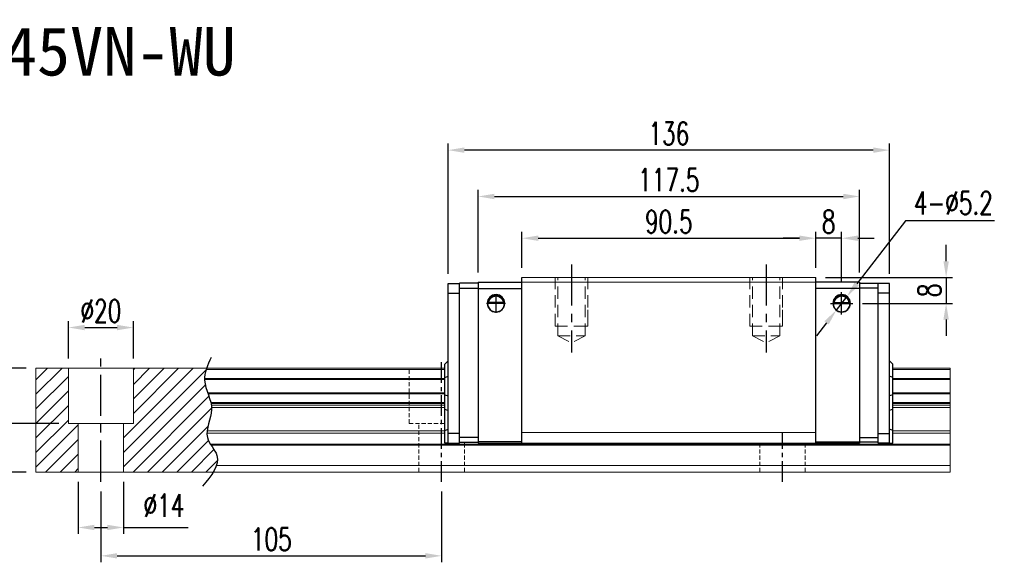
# Model space of a CAD drawing. Header units: millimetres. Extents: x 560 to 1062, y 594 to 1022.
# Tile 3 of 3: x 759 to 1062, y 594 to 761. Entities that reach past the tile are written whole.
import ezdxf
from ezdxf.enums import TextEntityAlignment as Align

# ---------------------------------------------------------------- set-up
doc = ezdxf.new("R2010")
doc.units = ezdxf.units.MM
doc.header["$PDSIZE"] = -1
for name, pattern in [('CENTER', [10.16, 6.35, -1.27, 1.27, -1.27]), ('DASHED', [0.75, 0.5, -0.25]), ('HIDDEN', [1.905, 1.27, -0.635])]:
    doc.linetypes.add(name, pattern=pattern)
for name, color, linetype in [('2', 7, 'Continuous'), ('CHA', 2, 'Continuous'), ('CL', 1, 'CENTER'), ('DIM', 4, 'Continuous'), ('HID', 2, 'DASHED'), ('OUT', 3, 'Continuous')]:
    doc.layers.add(name, color=color, linetype=linetype)
doc.styles.add('DIM-7', font='SIMPLEX.shx', dxfattribs={"width": 0.7, "bigfont": 'chineset.shx'})
doc.styles.add('T', font='kaiu.ttf')
doc.dimstyles.new('CNS', dxfattribs={"dimtxt": 3.5, "dimasz": 2.5, "dimexe": 1, "dimexo": 1.5, "dimgap": 0.09, "dimtad": 0, "dimdsep": 46, "dimtxsty": 'DIM-7', "dimcen": 0.09, "dimclrd": 256, "dimclre": 256, "dimclrt": 256, "dimadec": 0, "dimazin": 0, "dimtfac": 1, "dimtix": 1, "dimtmove": 2, "dimatfit": 3, "dimfxl": 1, "dimtvp": 0.971429, "dimtolj": 1, "dimarcsym": 0})
doc.dimstyles.new('CNSx1 (指線專用)', dxfattribs={"dimscale": 0.8, "dimtxt": 3.5, "dimasz": 2.5, "dimexe": 1, "dimexo": 1.5, "dimgap": 1, "dimtad": 1, "dimtih": 1, "dimtoh": 1, "dimdsep": 46, "dimtxsty": 'DIM-7', "dimcen": 0.09, "dimclrd": 256, "dimclre": 256, "dimclrt": 4, "dimadec": 0, "dimazin": 0, "dimtfac": 1, "dimtix": 1, "dimtmove": 1, "dimatfit": 3, "dimfxl": 1, "dimtvp": 0.971429, "dimtolj": 1, "dimarcsym": 0})

# ---------------------------------------------------------------- blocks, each defined once
blk = doc.blocks.new('*D14')
at = {"color": 7, "lineweight": -2}
for p, q in [((913.66, 684.74), (913.66, 695.83)), ((1004.16, 684.74), (1004.16, 695.83)), ((918.66, 693.83), (999.16, 693.83))]:
    blk.add_line(p, q, dxfattribs=at)
at = {"color": 7}
for points in [[(918.66, 694.66), (918.66, 693), (913.66, 693.83)], [(999.16, 694.66), (999.16, 693), (1004.16, 693.83)]]:
    blk.add_solid(points, dxfattribs=at)
at = {"layer": 'DEFPOINTS', "color": 0}
for p in [(1004.16, 693.83), (913.66, 681.74), (1004.16, 681.74)]:
    blk.add_point(p, dxfattribs=at)
at = {"color": 7, "insert": (958.91, 698.93), "char_height": 7, "attachment_point": 5, "style": 'DIM-7'}
blk.add_mtext('\\A1;90.5', dxfattribs=at)
blk = doc.blocks.new('*D15')
at = {"color": 7, "lineweight": -2}
for p, q in [((890.91, 682.89), (890.91, 722.98)), ((1026.91, 682.89), (1026.91, 722.98)), ((1021.91, 720.98), (895.91, 720.98))]:
    blk.add_line(p, q, dxfattribs=at)
at = {"color": 7}
for points in [[(895.91, 721.82), (895.91, 720.15), (890.91, 720.98)], [(1021.91, 721.82), (1021.91, 720.15), (1026.91, 720.98)]]:
    blk.add_solid(points, dxfattribs=at)
at = {"layer": 'DEFPOINTS', "color": 0}
for p in [(890.91, 720.98), (890.91, 679.89), (1026.91, 679.89)]:
    blk.add_point(p, dxfattribs=at)
at = {"color": 7, "insert": (958.91, 726.08), "char_height": 7, "attachment_point": 5, "style": 'DIM-7'}
blk.add_mtext('\\A1;136', dxfattribs=at)
blk = doc.blocks.new('*D16')
at = {"color": 7, "lineweight": -2}
for p, q in [((1004.16, 684.74), (1004.16, 695.83)), ((1012.16, 680.16), (1012.16, 695.83)), ((999.16, 693.83), (994.16, 693.83)), ((1012.16, 693.83), (1004.16, 693.83)), ((1017.16, 693.83), (1022.16, 693.83))]:
    blk.add_line(p, q, dxfattribs=at)
at = {"color": 7}
for points in [[(999.16, 694.66), (999.16, 693), (1004.16, 693.83)], [(1017.16, 694.66), (1017.16, 693), (1012.16, 693.83)]]:
    blk.add_solid(points, dxfattribs=at)
at = {"layer": 'DEFPOINTS', "color": 0}
for p in [(1004.16, 693.83), (1004.16, 681.74), (1012.16, 677.16)]:
    blk.add_point(p, dxfattribs=at)
at = {"color": 7, "insert": (1008.16, 698.93), "char_height": 7, "attachment_point": 5, "style": 'DIM-7'}
blk.add_mtext('\\A1;8', dxfattribs=at)
blk = doc.blocks.new('*D17')
at = {"color": 7, "lineweight": -2}
for p, q in [((1044.36, 686.74), (1044.36, 691.74)), ((1007.16, 681.74), (1046.36, 681.74)), ((1044.36, 681.74), (1044.36, 673.74)), ((1018.58, 673.74), (1046.36, 673.74)), ((1044.36, 668.74), (1044.36, 663.74))]:
    blk.add_line(p, q, dxfattribs=at)
at = {"color": 7}
for points in [[(1043.52, 686.74), (1045.19, 686.74), (1044.36, 681.74)], [(1043.52, 668.74), (1045.19, 668.74), (1044.36, 673.74)]]:
    blk.add_solid(points, dxfattribs=at)
at = {"layer": 'DEFPOINTS', "color": 0}
for p in [(1004.16, 681.74), (1015.58, 673.74), (1044.36, 673.74)]:
    blk.add_point(p, dxfattribs=at)
at = {"color": 7, "insert": (1039.26, 677.74), "char_height": 7, "attachment_point": 5, "rotation": 90, "style": 'DIM-7'}
blk.add_mtext('\\A1;8', dxfattribs=at)
blk = doc.blocks.new('*D19')
at = {"color": 7, "lineweight": -2}
for p, q in [((783.91, 615.74), (783.91, 593.91)), ((888.91, 615.74), (888.91, 593.91)), ((788.91, 595.91), (883.91, 595.91))]:
    blk.add_line(p, q, dxfattribs=at)
at = {"color": 7}
for points in [[(788.91, 596.74), (788.91, 595.08), (783.91, 595.91)], [(883.91, 596.74), (883.91, 595.08), (888.91, 595.91)]]:
    blk.add_solid(points, dxfattribs=at)
at = {"layer": 'DEFPOINTS', "color": 0}
for p in [(783.91, 618.74), (888.91, 618.74), (888.91, 595.91)]:
    blk.add_point(p, dxfattribs=at)
at = {"color": 7, "insert": (836.41, 601.01), "char_height": 7, "attachment_point": 5, "style": 'DIM-7'}
blk.add_mtext('\\A1;105', dxfattribs=at)
blk = doc.blocks.new('*D20')
at = {"color": 7, "lineweight": -2}
for p, q in [((773.91, 656.74), (773.91, 668.29)), ((793.91, 656.74), (793.91, 668.29)), ((778.91, 666.29), (788.91, 666.29))]:
    blk.add_line(p, q, dxfattribs=at)
at = {"color": 7}
for points in [[(778.91, 667.12), (778.91, 665.45), (773.91, 666.29)], [(788.91, 667.12), (788.91, 665.45), (793.91, 666.29)]]:
    blk.add_solid(points, dxfattribs=at)
at = {"layer": 'DEFPOINTS', "color": 0}
for p in [(793.91, 666.29), (773.91, 653.74), (793.91, 653.74)]:
    blk.add_point(p, dxfattribs=at)
at = {"color": 7, "insert": (783.91, 671.39), "char_height": 7, "attachment_point": 5, "style": 'DIM-7'}
blk.add_mtext('\\A1;%%C20', dxfattribs=at)
blk = doc.blocks.new('*D21')
at = {"color": 7, "lineweight": -2}
for p, q in [((760.91, 653.74), (751.01, 653.74)), ((753.01, 648.74), (753.01, 641.74)), ((770.91, 636.74), (751.01, 636.74))]:
    blk.add_line(p, q, dxfattribs=at)
at = {"color": 7}
for points in [[(752.18, 648.74), (753.84, 648.74), (753.01, 653.74)], [(752.18, 641.74), (753.84, 641.74), (753.01, 636.74)]]:
    blk.add_solid(points, dxfattribs=at)
at = {"layer": 'DEFPOINTS', "color": 0}
for p in [(763.91, 653.74), (753.01, 636.74), (773.91, 636.74)]:
    blk.add_point(p, dxfattribs=at)
at = {"color": 7, "insert": (747.91, 645.24), "char_height": 7, "attachment_point": 5, "rotation": 90, "style": 'DIM-7'}
blk.add_mtext('\\A1;17', dxfattribs=at)
blk = doc.blocks.new('*D18')
at = {"color": 7, "lineweight": -2}
for p, q in [((760.91, 653.74), (737.05, 653.74)), ((739.05, 648.74), (739.05, 626.74)), ((760.91, 621.74), (737.05, 621.74))]:
    blk.add_line(p, q, dxfattribs=at)
at = {"color": 7}
for points in [[(738.22, 648.74), (739.88, 648.74), (739.05, 653.74)], [(738.22, 626.74), (739.88, 626.74), (739.05, 621.74)]]:
    blk.add_solid(points, dxfattribs=at)
at = {"layer": 'DEFPOINTS', "color": 0}
for p in [(763.91, 653.74), (739.05, 621.74), (763.91, 621.74)]:
    blk.add_point(p, dxfattribs=at)
at = {"color": 7, "insert": (733.95, 637.74), "char_height": 7, "attachment_point": 5, "rotation": 90, "style": 'DIM-7'}
blk.add_mtext('\\A1;32', dxfattribs=at)
blk = doc.blocks.new('*D22')
at = {"layer": 'DEFPOINTS', "color": 0}
for p in [(1017.66, 706.69), (900.16, 680.24), (1017.66, 680.24)]:
    blk.add_point(p, dxfattribs=at)
at = {"layer": 'DIM', "color": 7, "lineweight": -2}
for p, q in [((900.16, 683.24), (900.16, 708.69)), ((1017.66, 683.24), (1017.66, 708.69)), ((905.16, 706.69), (1012.66, 706.69))]:
    blk.add_line(p, q, dxfattribs=at)
at = {"layer": 'DIM', "color": 7}
for points in [[(905.16, 707.52), (905.16, 705.85), (900.16, 706.69)], [(1012.66, 707.52), (1012.66, 705.85), (1017.66, 706.69)]]:
    blk.add_solid(points, dxfattribs=at)
at = {"layer": 'DIM', "color": 7, "insert": (958.91, 711.79), "char_height": 7, "attachment_point": 5, "style": 'DIM-7'}
blk.add_mtext('\\A1;117.5', dxfattribs=at)
blk = doc.blocks.new('*D26')
at = {"color": 7, "lineweight": -2}
for p, q in [((776.91, 618.74), (776.91, 602.65)), ((790.91, 618.74), (790.91, 602.65)), ((781.91, 604.65), (785.91, 604.65)), ((790.91, 604.65), (810.77, 604.65))]:
    blk.add_line(p, q, dxfattribs=at)
at = {"color": 7}
for points in [[(781.91, 605.48), (781.91, 603.82), (776.91, 604.65)], [(785.91, 605.48), (785.91, 603.82), (790.91, 604.65)]]:
    blk.add_solid(points, dxfattribs=at)
at = {"layer": 'DEFPOINTS', "color": 0}
for p in [(776.91, 621.74), (790.91, 621.74), (790.91, 604.65)]:
    blk.add_point(p, dxfattribs=at)
at = {"color": 7, "insert": (803.34, 611.45), "char_height": 7, "attachment_point": 5, "style": 'DIM-7'}
blk.add_mtext('\\A1;%%C14', dxfattribs=at)
blk = doc.blocks.new('*D110')
at = {"layer": 'DEFPOINTS', "color": 0}
for p in [(1013.75, 675.79), (1010.56, 671.68)]:
    blk.add_point(p, dxfattribs=at)
at = {"layer": 'DIM', "color": 0, "lineweight": -2}
for p, q in [((1031.86, 699.18), (1016.81, 679.74)), ((1059.29, 699.18), (1031.86, 699.18)), ((1010.56, 671.68), (1013.75, 675.79)), ((1007.5, 667.73), (1004.44, 663.77))]:
    blk.add_line(p, q, dxfattribs=at)
at = {"layer": 'DIM', "color": 0}
for points in [[(1016.15, 680.25), (1017.47, 679.23), (1013.75, 675.79)], [(1006.84, 668.24), (1008.16, 667.22), (1010.56, 671.68)]]:
    blk.add_solid(points, dxfattribs=at)
at = {"layer": 'DIM', "color": 0, "insert": (1046.58, 704.68), "char_height": 7, "attachment_point": 5, "style": 'DIM-7'}
blk.add_mtext('\\A1;4-∅5.2', dxfattribs=at)

msp = doc.modelspace()

# ---------------------------------------------------------------- hatches: boundary and pattern name
at = {"layer": 'DIM'}
h = msp.add_hatch(dxfattribs=at)
h.set_pattern_fill('ANSI31', color=0, style=0)
h.set_pattern_definition([(45, (459.9586, 480.9535), (-2.245064, 2.245064), [])])
edge = h.paths.add_edge_path()
edge.add_spline(control_points=[(816.808, 646.166), (816.344, 647.467), (815.883, 648.843), (815.839, 650.22), (815.838, 650.305)], knot_values=[7.0410379, 7.0410379, 7.0410379, 7.0410379, 11.0834181, 11.3490412, 11.3490412, 11.3490412, 11.3490412], degree=3, periodic=0)
edge.add_spline(control_points=[(815.838, 650.305), (815.836, 650.403), (815.837, 650.501), (815.84, 650.599)], knot_values=[6.7346274, 6.7346274, 6.7346274, 6.7346274, 7.0410379, 7.0410379, 7.0410379, 7.0410379], degree=3, periodic=0)
edge.add_spline(control_points=[(815.84, 650.599), (815.864, 651.503), (816.054, 652.407), (816.341, 653.311)], knot_values=[3.908874, 3.908874, 3.908874, 3.908874, 6.7346274, 6.7346274, 6.7346274, 6.7346274], degree=3, periodic=0)
edge.add_spline(control_points=[(816.341, 653.311), (816.385, 653.452), (816.433, 653.594), (816.482, 653.735)], knot_values=[3.466366, 3.466366, 3.466366, 3.466366, 3.908874, 3.908874, 3.908874, 3.908874], degree=3, periodic=0)
edge.add_line((816.479, 653.735), (793.907, 653.735))
edge.add_line((793.907, 653.735), (793.907, 636.735))
edge.add_line((793.907, 636.735), (790.907, 636.735))
edge.add_line((790.907, 636.735), (790.907, 621.735))
edge.add_line((790.907, 621.735), (818.549, 621.735))
edge.add_spline(control_points=[(818.549, 621.735), (818.954, 622.406), (819.285, 623.073), (819.51, 623.735)], knot_values=[35.0876755, 35.0876755, 35.0876755, 35.0876755, 37.2888756, 37.2888756, 37.2888756, 37.2888756], degree=3, periodic=0)
edge.add_spline(control_points=[(819.51, 623.735), (819.868, 624.789), (820.05, 626.912), (818.55, 628.961), (817.87, 630.028)], knot_values=[27.949439, 27.949439, 27.949439, 27.949439, 31.4503537, 35.0876755, 35.0876755, 35.0876755, 35.0876755], degree=3, periodic=0)
edge.add_spline(control_points=[(817.87, 630.028), (817.795, 630.146), (817.721, 630.264), (817.649, 630.382)], knot_values=[27.5490533, 27.5490533, 27.5490533, 27.5490533, 27.949439, 27.949439, 27.949439, 27.949439], degree=3, periodic=0)
edge.add_spline(control_points=[(817.649, 630.382), (817.247, 631.04), (816.684, 632.12), (816.57, 633.254), (816.575, 633.693)], knot_values=[23.9494384, 23.9494384, 23.9494384, 23.9494384, 26.1777675, 27.5490533, 27.5490533, 27.5490533, 27.5490533], degree=3, periodic=0)
edge.add_spline(control_points=[(816.575, 633.693), (816.577, 633.927), (816.593, 634.162), (816.62, 634.4)], knot_values=[23.2175338, 23.2175338, 23.2175338, 23.2175338, 23.9494384, 23.9494384, 23.9494384, 23.9494384], degree=3, periodic=0)
edge.add_spline(control_points=[(816.62, 634.4), (816.863, 636.541), (818.109, 639.036), (818.034, 641.452), (818.017, 641.674)], knot_values=[15.9420699, 15.9420699, 15.9420699, 15.9420699, 22.5462419, 23.2175338, 23.2175338, 23.2175338, 23.2175338], degree=3, periodic=0)
edge.add_spline(control_points=[(818.017, 641.674), (817.999, 641.91), (817.971, 642.146), (817.933, 642.381)], knot_values=[15.228195, 15.228195, 15.228195, 15.228195, 15.9420699, 15.9420699, 15.9420699, 15.9420699], degree=3, periodic=0)
edge.add_spline(control_points=[(817.933, 642.381), (817.906, 642.548), (817.875, 642.715), (817.839, 642.882)], knot_values=[14.7203513, 14.7203513, 14.7203513, 14.7203513, 15.228195, 15.228195, 15.228195, 15.228195], degree=3, periodic=0)
edge.add_spline(control_points=[(817.839, 642.882), (817.819, 642.975), (817.798, 643.068), (817.776, 643.16)], knot_values=[14.4372251, 14.4372251, 14.4372251, 14.4372251, 14.7203513, 14.7203513, 14.7203513, 14.7203513], degree=3, periodic=0)
edge.add_spline(control_points=[(817.776, 643.16), (817.559, 644.072), (817.235, 644.974), (816.913, 645.872)], knot_values=[11.6531458, 11.6531458, 11.6531458, 11.6531458, 14.4372251, 14.4372251, 14.4372251, 14.4372251], degree=3, periodic=0)
edge.add_spline(control_points=[(816.913, 645.872), (816.878, 645.97), (816.843, 646.068), (816.808, 646.166)], knot_values=[11.3490412, 11.3490412, 11.3490412, 11.3490412, 11.6531458, 11.6531458, 11.6531458, 11.6531458], degree=3, periodic=0)
edge.add_line((816.808, 646.166), (816.808, 646.166))
h.paths.add_polyline_path([(773.907, 653.735), (763.907, 653.735), (763.907, 621.735), (776.907, 621.735), (776.907, 636.735), (773.907, 636.735)])

# ---------------------------------------------------------------- linework, layer by layer
at = {"linetype": 'Continuous', "lineweight": 15}
for p, q in [((817.649, 630.382), (1045.585, 630.382)), ((817.87, 630.028), (1045.585, 630.028)), ((913.657, 630.635), (1004.157, 630.635))]:
    msp.add_line(p, q, dxfattribs=at)
at = {"layer": '2', "color": 0, "linetype": 'Continuous'}
for p, q in [((890.907, 679.885), (894.407, 679.885)), ((890.907, 676.885), (890.907, 679.885)), ((900.157, 679.935), (894.407, 679.935)), ((894.407, 630.635), (894.407, 679.935)), ((900.157, 680.235), (900.157, 630.635)), ((900.157, 680.235), (913.657, 680.235)), ((913.657, 630.635), (913.657, 681.735)), ((1004.157, 630.635), (1004.157, 681.735)), ((1017.657, 680.235), (1004.157, 680.235)), ((1017.657, 680.235), (1017.657, 630.635)), ((1017.657, 679.935), (1023.407, 679.935)), ((1023.407, 630.635), (1023.407, 679.935)), ((1026.907, 679.885), (1023.407, 679.885)), ((1026.907, 676.885), (1026.907, 679.885)), ((890.907, 630.635), (890.907, 676.885)), ((890.907, 676.885), (894.407, 676.885)), ((894.407, 678.435), (900.157, 678.435)), ((900.157, 678.335), (913.657, 678.335)), ((1017.657, 678.335), (1004.157, 678.335)), ((1023.407, 678.435), (1017.657, 678.435)), ((1026.907, 676.885), (1023.407, 676.885)), ((1026.907, 633.635), (1026.907, 676.885)), ((907.966, 674.01), (903.348, 674.01)), ((907.937, 674.035), (903.377, 674.035)), ((1009.848, 674.01), (1014.466, 674.01)), ((1009.877, 674.035), (1014.437, 674.035)), ((889.907, 655.035), (890.907, 656.035)), ((1027.907, 655.035), (1026.907, 656.035)), ((889.907, 650.888), (889.907, 655.035)), ((1027.907, 650.888), (1027.907, 655.035)), ((889.907, 650.888), (890.907, 651.252)), ((889.907, 645.583), (889.907, 650.888)), ((1027.907, 650.888), (1026.907, 651.252)), ((1027.907, 645.583), (1027.907, 650.888)), ((889.907, 645.583), (890.907, 645.219)), ((889.907, 641.114), (889.907, 645.583)), ((1027.907, 645.583), (1026.907, 645.219)), ((1027.907, 641.114), (1027.907, 645.583)), ((889.907, 634.524), (889.907, 641.114)), ((889.907, 641.114), (890.907, 640.75)), ((1027.907, 641.114), (1026.907, 640.75)), ((1027.907, 634.524), (1027.907, 641.114)), ((889.907, 634.524), (890.907, 634.938)), ((889.907, 630.635), (889.907, 634.524)), ((1027.907, 634.524), (1026.907, 634.938)), ((1027.907, 630.635), (1027.907, 634.524)), ((894.407, 633.635), (890.907, 633.635)), ((900.157, 632.435), (894.407, 632.435)), ((1017.657, 632.435), (1023.407, 632.435)), ((1023.407, 633.635), (1026.907, 633.635)), ((1026.907, 630.635), (1026.907, 633.635)), ((890.907, 630.635), (889.907, 630.635)), ((890.907, 630.635), (894.407, 630.635)), ((894.407, 630.935), (900.157, 630.935)), ((913.657, 631.034), (900.157, 631.034)), ((900.157, 630.635), (913.657, 630.635)), ((1004.157, 631.034), (1017.657, 631.034)), ((1017.657, 630.635), (1004.157, 630.635)), ((1023.407, 630.935), (1017.657, 630.935)), ((1026.907, 630.635), (1023.407, 630.635)), ((1026.907, 630.635), (1027.907, 630.635))]:
    msp.add_line(p, q, dxfattribs=at)
for centre, radius, start, end in [((905.657, 673.735), 2.7, 90, 270), ((905.657, 673.735), 2.6, 90, 270), ((905.657, 673.735), 2.7, 270, 90), ((905.657, 673.735), 2.6, 270, 90), ((1012.157, 673.735), 2.7, 90, 270), ((1012.157, 673.735), 2.6, 90, 270), ((1012.157, 673.735), 2.7, 270, 90), ((1012.157, 673.735), 2.6, 270, 90)]:
    msp.add_arc(centre, radius, start, end, dxfattribs=at)
at = {"layer": '2', "color": 0, "linetype": 'Continuous', "extrusion": (0, 0, -1)}
for centre, start, end in [((-905.657, 673.735), 7.49472, 90), ((-905.657, 673.735), 90, 172.50528), ((-1012.157, 673.735), 7.49472, 90), ((-1012.157, 673.735), 90, 172.50528)]:
    msp.add_arc(centre, 2.3, start, end, dxfattribs=at)
at = {"layer": '2', "color": 0, "linetype": 'Continuous'}
for points, knots in [([(903.348, 674.01), (903.375, 674.242), (903.437, 674.47), (903.608, 674.875), (903.72, 675.06), (904.036, 675.461), (904.264, 675.656), (904.683, 675.9), (904.865, 675.979), (905.178, 676.066), (905.3, 676.09), (905.502, 676.111), (905.58, 676.115), (905.657, 676.115)], [0, 0, 0, 0, 0.187135, 0.187135, 0.3722972, 0.3722972, 0.651232, 0.651232, 0.8354912, 0.8354912, 0.9393137, 0.9393137, 1, 1, 1, 1]), ([(905.657, 676.115), (905.783, 676.115), (905.91, 676.104), (906.206, 676.053), (906.369, 676.004), (906.808, 675.821), (907.064, 675.648), (907.456, 675.255), (907.608, 675.048), (907.819, 674.628), (907.892, 674.42), (907.948, 674.14), (907.958, 674.076), (907.966, 674.01)], [0, 0, 0, 0, 0.0998047, 0.0998047, 0.2515472, 0.2515472, 0.5439534, 0.5439534, 0.769985, 0.769985, 0.9482846, 0.9482846, 1, 1, 1, 1]), ([(1012.157, 676.115), (1012.031, 676.115), (1011.904, 676.104), (1011.608, 676.053), (1011.445, 676.004), (1011.006, 675.821), (1010.75, 675.648), (1010.358, 675.255), (1010.206, 675.048), (1009.995, 674.628), (1009.921, 674.42), (1009.866, 674.14), (1009.856, 674.076), (1009.848, 674.01)], [0, 0, 0, 0, 0.0998047, 0.0998047, 0.2515472, 0.2515472, 0.5439534, 0.5439534, 0.769985, 0.769985, 0.9482846, 0.9482846, 1, 1, 1, 1]), ([(1014.466, 674.01), (1014.439, 674.242), (1014.377, 674.47), (1014.205, 674.875), (1014.094, 675.06), (1013.778, 675.461), (1013.55, 675.656), (1013.131, 675.9), (1012.949, 675.979), (1012.636, 676.066), (1012.514, 676.09), (1012.312, 676.111), (1012.234, 676.115), (1012.157, 676.115)], [0, 0, 0, 0, 0.187135, 0.187135, 0.3722972, 0.3722972, 0.651232, 0.651232, 0.8354912, 0.8354912, 0.9393137, 0.9393137, 1, 1, 1, 1])]:
    msp.add_open_spline(points, degree=3, knots=knots, dxfattribs=at)
for points in [[(903.377, 674.035), (903.367, 674.027), (903.358, 674.019), (903.348, 674.01)], [(907.966, 674.01), (907.956, 674.019), (907.947, 674.027), (907.937, 674.035)], [(1009.848, 674.01), (1009.858, 674.019), (1009.867, 674.027), (1009.877, 674.035)], [(1014.437, 674.035), (1014.447, 674.027), (1014.456, 674.019), (1014.466, 674.01)]]:
    msp.add_open_spline(points, degree=3, dxfattribs=at)
at = {"layer": 'CL', "color": 0, "ltscale": 2}
for p, q in [((928.907, 685.735), (928.907, 658.61)), ((988.907, 685.735), (988.907, 658.61)), ((783.907, 618.735), (783.907, 656.735))]:
    msp.add_line(p, q, dxfattribs=at)
at = {"layer": 'CL', "color": 0}
for p, q in [((888.907, 618.735), (888.907, 656.735)), ((993.907, 618.735), (993.907, 633.885))]:
    msp.add_line(p, q, dxfattribs=at)
at = {"layer": 'DIM', "color": 0}
for p, q in [((905.657, 670.846), (905.657, 676.625)), ((1012.157, 670.313), (1012.157, 677.158)), ((908.546, 673.735), (902.768, 673.735)), ((1008.735, 673.735), (1015.579, 673.735))]:
    msp.add_line(p, q, dxfattribs=at)
msp.add_open_spline([(817.897, 657.063), (816.812, 654.725), (814.347, 649.408), (820.061, 641.326), (814.632, 632.923), (822.179, 625.729), (817.922, 620.586), (815.262, 617.371)], degree=3, knots=[0, 0, 0, 0, 7.306661, 16.6133617, 25.3207242, 31.5867608, 42.0326146, 42.0326146, 42.0326146, 42.0326146], dxfattribs=at)
at = {"layer": 'HID', "color": 0, "linetype": 'HIDDEN', "lineweight": 0, "ltscale": 3}
for p, q in [((923.907, 666.735), (923.907, 681.735)), ((924.657, 663.735), (924.657, 681.735)), ((933.157, 663.735), (933.157, 681.735)), ((933.907, 666.735), (933.907, 681.735)), ((983.907, 666.735), (983.907, 681.735)), ((984.657, 663.735), (984.657, 681.735)), ((993.157, 663.735), (993.157, 681.735)), ((993.907, 666.735), (993.907, 681.735)), ((923.907, 666.735), (933.907, 666.735)), ((983.907, 666.735), (993.907, 666.735)), ((924.657, 663.735), (928.907, 661.61)), ((924.657, 663.735), (933.157, 663.735)), ((933.157, 663.735), (928.907, 661.61)), ((984.657, 663.735), (988.907, 661.61)), ((984.657, 663.735), (993.157, 663.735)), ((993.157, 663.735), (988.907, 661.61))]:
    msp.add_line(p, q, dxfattribs=at)
at = {"layer": 'HID', "color": 0, "linetype": 'HIDDEN', "lineweight": 0}
for p, q in [((878.907, 636.735), (878.907, 653.735)), ((878.907, 636.735), (889.907, 636.735)), ((881.907, 621.735), (881.907, 636.735)), ((895.907, 621.735), (895.907, 630.935)), ((986.907, 621.735), (986.907, 630.635)), ((1000.907, 621.735), (1000.907, 630.635))]:
    msp.add_line(p, q, dxfattribs=at)
at = {"layer": 'HID', "color": 0, "linetype": 'HIDDEN', "lineweight": 0, "ltscale": 3}
for points in [[(933.907, 671.735), (933.907, 666.735), (928.907, 666.735)], [(993.907, 671.735), (993.907, 666.735), (988.907, 666.735)]]:
    msp.add_lwpolyline(points, dxfattribs=at)
at = {"layer": 'OUT', "color": 0, "linetype": 'Continuous', "lineweight": 15}
for p, q in [((1004.157, 681.735), (913.657, 681.735)), ((1004.157, 680.235), (913.657, 680.235)), ((763.907, 653.735), (889.907, 653.735)), ((763.907, 653.311), (763.907, 653.735)), ((763.907, 650.599), (763.907, 653.311)), ((773.907, 636.735), (773.907, 653.735)), ((793.907, 636.735), (793.907, 653.735)), ((816.341, 653.311), (889.907, 653.311)), ((1027.907, 653.735), (1045.585, 653.735)), ((1027.907, 653.311), (1045.585, 653.311)), ((1045.585, 653.311), (1045.585, 653.735)), ((1045.585, 650.599), (1045.585, 653.311)), ((763.907, 650.305), (763.907, 650.599)), ((763.907, 646.166), (763.907, 650.305)), ((815.838, 650.305), (889.907, 650.305)), ((815.84, 650.599), (889.907, 650.599)), ((1027.907, 650.599), (1045.585, 650.599)), ((1027.907, 650.305), (1045.585, 650.305)), ((1045.585, 650.305), (1045.585, 650.599)), ((1045.585, 646.166), (1045.585, 650.305)), ((763.907, 645.872), (763.907, 646.166)), ((763.907, 643.16), (763.907, 645.872)), ((816.808, 646.166), (889.907, 646.166)), ((816.913, 645.872), (889.907, 645.872)), ((1027.907, 646.166), (1045.585, 646.166)), ((1027.907, 645.872), (1045.585, 645.872)), ((1045.585, 645.872), (1045.585, 646.166)), ((1045.585, 643.16), (1045.585, 645.872)), ((763.907, 642.882), (763.907, 643.16)), ((763.907, 642.381), (763.907, 642.882)), ((763.907, 641.674), (763.907, 642.381)), ((763.907, 634.4), (763.907, 641.674)), ((817.776, 643.16), (889.907, 643.16)), ((817.839, 642.882), (889.907, 642.882)), ((817.933, 642.381), (889.907, 642.381)), ((818.017, 641.674), (889.907, 641.674)), ((1027.907, 643.16), (1045.585, 643.16)), ((1027.907, 642.882), (1045.585, 642.882)), ((1027.907, 642.381), (1045.585, 642.381)), ((1027.907, 641.674), (1045.585, 641.674)), ((1045.585, 642.882), (1045.585, 643.16)), ((1045.585, 642.381), (1045.585, 642.882)), ((1045.585, 641.674), (1045.585, 642.381)), ((1045.585, 634.4), (1045.585, 641.674)), ((763.907, 633.693), (763.907, 634.4)), ((773.907, 636.735), (793.907, 636.735)), ((776.907, 621.735), (776.907, 636.735)), ((790.907, 621.735), (790.907, 636.735)), ((816.62, 634.4), (889.907, 634.4)), ((1027.907, 634.4), (1045.585, 634.4)), ((1045.585, 633.693), (1045.585, 634.4)), ((763.907, 630.382), (763.907, 633.693)), ((816.575, 633.693), (889.907, 633.693)), ((1004.157, 633.885), (913.657, 633.885)), ((1027.907, 633.693), (1045.585, 633.693)), ((1045.585, 630.382), (1045.585, 633.693)), ((763.907, 630.028), (763.907, 630.382)), ((763.907, 623.735), (763.907, 630.028)), ((1045.585, 630.028), (1045.585, 630.382)), ((1045.585, 623.735), (1045.585, 630.028)), ((763.907, 621.735), (763.907, 623.735)), ((819.51, 623.735), (1045.585, 623.735)), ((1045.585, 621.735), (1045.585, 623.735)), ((763.907, 621.735), (1045.585, 621.735))]:
    msp.add_line(p, q, dxfattribs=at)

# ---------------------------------------------------------------- texts
at = {"layer": 'CHA', "color": 7, "style": 'T'}
msp.add_text('TRS45VN-WU', height=15, dxfattribs=at).set_placement((774.411, 751.486), align=Align.MIDDLE)

# ---------------------------------------------------------------- dimensions: what is measured, and where the dimension line sits
at = {"color": 0}
for base, p1, p2, override, picture, middle in [((890.907, 720.983), (1026.907, 679.885), (890.907, 679.885), {"dimscale": 2, "dimgap": 0.8, "dimtad": 1, "dimclrd": 7, "dimclre": 7, "dimclrt": 7, "dimadec": 2, "dimazin": 2, "dimtmove": 1}, '*D15', (958.907, 726.083)), ((1004.157, 693.831), (913.657, 681.735), (1004.157, 681.735), {"dimscale": 2, "dimgap": 0.8, "dimtad": 1, "dimclrd": 7, "dimclre": 7, "dimclrt": 7, "dimadec": 2, "dimazin": 2, "dimtmove": 1}, '*D14', (958.907, 698.931)), ((1004.157, 693.831), (1012.157, 677.158), (1004.157, 681.735), {"dimscale": 2, "dimgap": 0.8, "dimtad": 1, "dimclrd": 7, "dimclre": 7, "dimclrt": 7, "dimadec": 2, "dimazin": 2, "dimtmove": 1}, '*D16', (1008.157, 698.931)), ((888.907, 595.909), (783.907, 618.735), (888.907, 618.735), {"dimscale": 2, "dimgap": 0.8, "dimtad": 1, "dimclrd": 7, "dimclre": 7, "dimclrt": 7, "dimtmove": 1}, '*D19', (836.407, 601.009))]:
    dim = msp.add_linear_dim(base=base, p1=p1, p2=p2, dimstyle='CNS', override=override, dxfattribs=at)
    dim.commit()
    dim.dimension.update_dxf_attribs({"geometry": picture, "text_midpoint": middle})
for base, p1, p2, override, picture, middle in [((1044.358, 673.735), (1004.157, 681.735), (1015.579, 673.735), {"dimscale": 2, "dimgap": 0.8, "dimtad": 1, "dimclrd": 7, "dimclre": 7, "dimclrt": 7, "dimadec": 2, "dimazin": 2, "dimtmove": 1}, '*D17', (1039.258, 677.735)), ((739.049, 621.735), (763.907, 653.735), (763.907, 621.735), {"dimscale": 2, "dimgap": 0.8, "dimtad": 1, "dimclrd": 7, "dimclre": 7, "dimclrt": 7, "dimtmove": 1}, '*D18', (733.949, 637.735)), ((753.009, 636.735), (763.907, 653.735), (773.907, 636.735), {"dimscale": 2, "dimgap": 0.8, "dimtad": 1, "dimclrd": 7, "dimclre": 7, "dimclrt": 7, "dimtmove": 1}, '*D21', (747.909, 645.235))]:
    dim = msp.add_linear_dim(base=base, p1=p1, p2=p2, angle=90, dimstyle='CNS', override=override, dxfattribs=at)
    dim.commit()
    dim.dimension.update_dxf_attribs({"geometry": picture, "text_midpoint": middle})
dim = msp.add_linear_dim(base=(793.907, 666.286), p1=(773.907, 653.735), p2=(793.907, 653.735), text='%%C<>', dimstyle='CNS', override={"dimscale": 2, "dimgap": 0.8, "dimtad": 1, "dimclrd": 7, "dimclre": 7, "dimclrt": 7, "dimtmove": 1}, dxfattribs=at)
dim.commit()
dim.dimension.update_dxf_attribs({"geometry": '*D20', "text_midpoint": (783.907, 671.386)})
dim = msp.add_linear_dim(base=(790.907, 604.652), p1=(776.907, 621.735), p2=(790.907, 621.735), angle=180, text='%%C<>', dimstyle='CNS', override={"dimscale": 2, "dimgap": 0.8, "dimclrd": 7, "dimclre": 7, "dimclrt": 7, "dimtmove": 0}, dxfattribs=at)
dim.commit()
dim.dimension.update_dxf_attribs({"geometry": '*D26', "text_midpoint": (803.34, 604.652), "dimtype": 160})
at = {"layer": 'DIM', "color": 0}
dim = msp.add_linear_dim(base=(1017.657, 706.687), p1=(900.157, 680.235), p2=(1017.657, 680.235), dimstyle='CNS', override={"dimscale": 2, "dimgap": 0.8, "dimtad": 1, "dimclrd": 7, "dimclre": 7, "dimclrt": 7, "dimtmove": 1}, dxfattribs=at)
dim.commit()
dim.dimension.update_dxf_attribs({"geometry": '*D22', "text_midpoint": (958.907, 711.787)})
dim = msp.add_diameter_dim_2p(p1=(1010.565, 671.68), p2=(1013.749, 675.791), text='4-<>', dimstyle='CNSx1 (指線專用)', override={"dimscale": 2, "dimclrd": 0, "dimclre": 0, "dimclrt": 0}, dxfattribs=at)
dim.commit()
dim.dimension.update_dxf_attribs({"geometry": '*D110', "text_midpoint": (1031.859, 699.176), "dimtype": 163})

doc.saveas('drawing.dxf')
